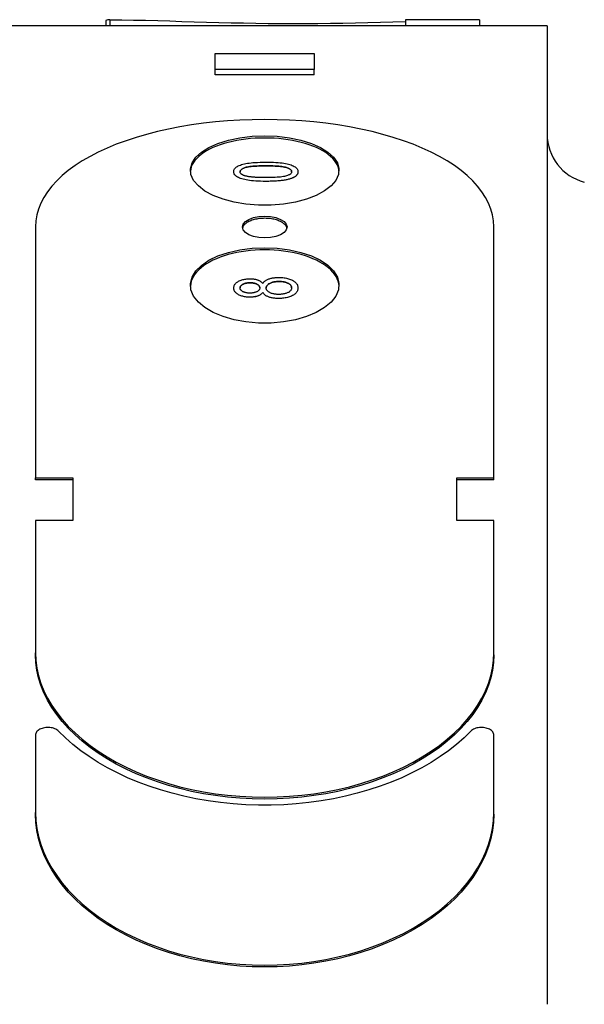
# Model space of a CAD drawing. Header units: millimetres. Extents: x 17 to 3703, y 14 to 406.
# Tile 10 of 11: x 416 to 439, y 253 to 293. Entities that reach past the tile are written whole.
import ezdxf

# ---------------------------------------------------------------- set-up
doc = ezdxf.new("R2010")
doc.units = ezdxf.units.MM
doc.layers.add('DETAIL', color=2, linetype='Continuous')

msp = doc.modelspace()

# ---------------------------------------------------------------- linework, layer by layer
at = {"layer": 'DETAIL'}
for p, q in [((419.624, 292.578), (419.624, 292.36)), ((419.78, 292.608), (419.78, 292.36)), ((431.712, 292.608), (431.712, 292.36)), ((434.702, 292.598), (434.702, 292.36)), ((437.431, 292.36), (414.931, 292.36)), ((437.431, 292.36), (437.431, 291.484)), ((437.431, 291.484), (437.431, 287.92)), ((424.031, 291.246), (428.031, 291.246)), ((424.031, 290.604), (424.031, 291.246)), ((428.031, 291.246), (428.031, 290.604)), ((428.031, 290.604), (424.031, 290.604)), ((424.031, 290.378), (424.031, 290.604)), ((428.031, 290.378), (428.031, 290.604)), ((428.031, 290.378), (424.031, 290.378)), ((437.431, 286.778), (437.431, 256.187)), ((424.782, 286.471), (424.782, 286.471)), ((427.374, 286.471), (427.374, 286.471)), ((416.781, 284.24), (416.781, 274.113)), ((435.281, 274.113), (435.281, 284.24)), ((424.782, 281.777), (424.782, 281.777)), ((425.953, 281.602), (425.953, 281.602)), ((427.374, 281.78), (427.374, 281.78)), ((416.781, 274.113), (418.281, 274.113)), ((416.781, 274.031), (416.781, 274.113)), ((418.281, 274.031), (416.781, 274.031)), ((418.281, 274.113), (418.281, 272.398)), ((433.781, 272.398), (433.781, 274.113)), ((433.781, 274.113), (435.281, 274.113)), ((435.281, 274.031), (433.781, 274.031)), ((435.281, 274.031), (435.281, 274.113)), ((418.281, 272.398), (416.781, 272.398)), ((416.781, 272.398), (416.781, 267.043)), ((435.281, 272.398), (433.781, 272.398)), ((435.281, 267.043), (435.281, 272.398)), ((416.781, 266.964), (416.781, 267.043)), ((435.281, 266.964), (435.281, 267.043)), ((416.781, 263.722), (416.781, 260.606)), ((435.281, 260.606), (435.281, 263.722)), ((416.781, 260.53), (416.781, 260.606)), ((435.281, 260.53), (435.281, 260.606)), ((437.431, 254.504), (437.431, 252.861))]:
    msp.add_line(p, q, dxfattribs=at)
at = {"layer": 'DETAIL', "flags": 128}
for points in [[(419.78, 292.608), (420.258, 292.603), (420.74, 292.594), (421.224, 292.583), (421.711, 292.57), (422.2, 292.556), (422.692, 292.541), (423.185, 292.526), (423.681, 292.512), (424.178, 292.498), (424.676, 292.486), (425.175, 292.475), (425.674, 292.466), (426.174, 292.459), (426.674, 292.454), (427.174, 292.452), (427.674, 292.454), (428.177, 292.458), (428.681, 292.465), (429.186, 292.473), (429.691, 292.484), (430.197, 292.497), (430.703, 292.511), (431.208, 292.526), (431.712, 292.541)], [(435.281, 284.24), (435.267, 284.484), (435.227, 284.726), (435.159, 284.966), (435.064, 285.202), (434.944, 285.435), (434.797, 285.663), (434.624, 285.887), (434.426, 286.104), (434.203, 286.316), (433.957, 286.52), (433.687, 286.718), (433.395, 286.907), (433.081, 287.088), (432.746, 287.261), (432.392, 287.424), (432.019, 287.578), (431.629, 287.721), (431.222, 287.855), (430.8, 287.978), (430.364, 288.09), (429.915, 288.191), (429.455, 288.28), (428.984, 288.358), (428.505, 288.425), (428.019, 288.479), (427.527, 288.521), (427.031, 288.552), (426.532, 288.57), (426.031, 288.576), (425.53, 288.57), (425.031, 288.552), (424.534, 288.521), (424.042, 288.479), (423.556, 288.425), (423.077, 288.358), (422.607, 288.28), (422.147, 288.191), (421.698, 288.09), (421.262, 287.978), (420.84, 287.855), (420.433, 287.721), (420.042, 287.578), (419.67, 287.424), (419.315, 287.261), (418.981, 287.088), (418.667, 286.907), (418.375, 286.718), (418.105, 286.52), (417.858, 286.316), (417.636, 286.104), (417.438, 285.887), (417.265, 285.663), (417.118, 285.435), (416.997, 285.202), (416.903, 284.966), (416.835, 284.726), (416.794, 284.484), (416.781, 284.24)], [(426.031, 287.831), (425.838, 287.828), (425.647, 287.82), (425.457, 287.806), (425.269, 287.787), (425.085, 287.762), (424.905, 287.731), (424.729, 287.696), (424.558, 287.655), (424.394, 287.609), (424.236, 287.559), (424.085, 287.504), (423.943, 287.445), (423.809, 287.381), (423.685, 287.314), (423.57, 287.243), (423.465, 287.169), (423.37, 287.091), (423.287, 287.011), (423.215, 286.928), (423.154, 286.844), (423.106, 286.757), (423.069, 286.669), (423.044, 286.58), (423.032, 286.491)], [(426.031, 287.92), (426.538, 287.901), (427.03, 287.842), (427.494, 287.746), (427.915, 287.616), (428.283, 287.454), (428.585, 287.266), (428.814, 287.056), (428.963, 286.83), (429.028, 286.595), (429.007, 286.356), (428.9, 286.123), (428.71, 285.899), (428.444, 285.694), (428.107, 285.512), (427.712, 285.359), (427.268, 285.24), (426.788, 285.158), (426.287, 285.117), (425.777, 285.117), (425.276, 285.158), (424.796, 285.239), (424.352, 285.358), (423.956, 285.511), (423.62, 285.693), (423.353, 285.898), (423.163, 286.121), (423.055, 286.355), (423.033, 286.594), (423.098, 286.829), (423.246, 287.055), (423.475, 287.265), (423.777, 287.454), (424.145, 287.616), (424.567, 287.746), (425.032, 287.842), (425.524, 287.901), (426.031, 287.92)], [(429.029, 286.491), (429.017, 286.58), (428.993, 286.669), (428.956, 286.757), (428.907, 286.844), (428.847, 286.928), (428.775, 287.011), (428.691, 287.091), (428.597, 287.169), (428.492, 287.243), (428.377, 287.314), (428.252, 287.381), (428.118, 287.445), (427.976, 287.504), (427.826, 287.559), (427.668, 287.609), (427.503, 287.655), (427.333, 287.696), (427.157, 287.731), (426.976, 287.762), (426.792, 287.787), (426.604, 287.806), (426.415, 287.82), (426.223, 287.828), (426.031, 287.831)], [(437.431, 287.92), (437.431, 287.894), (437.431, 287.868), (437.431, 287.841), (437.432, 287.815), (437.432, 287.788), (437.432, 287.76), (437.433, 287.732), (437.433, 287.704), (437.434, 287.675), (437.434, 287.645), (437.435, 287.615), (437.435, 287.583), (437.436, 287.551), (437.436, 287.518), (437.436, 287.484), (437.436, 287.449), (437.436, 287.414), (437.436, 287.378), (437.436, 287.344), (437.436, 287.311), (437.435, 287.278), (437.435, 287.246), (437.434, 287.215), (437.434, 287.185)], [(437.432, 287.184), (437.432, 287.167), (437.432, 287.15), (437.431, 287.133), (437.431, 287.116), (437.431, 287.099), (437.431, 287.083), (437.43, 287.066), (437.43, 287.049), (437.43, 287.032), (437.43, 287.015), (437.43, 286.998), (437.43, 286.981), (437.429, 286.964), (437.429, 286.947), (437.429, 286.93), (437.429, 286.913), (437.429, 286.896), (437.429, 286.879), (437.429, 286.862), (437.429, 286.845), (437.429, 286.828), (437.429, 286.811), (437.429, 286.794), (437.429, 286.777)], [(424.782, 286.471), (424.784, 286.502), (424.791, 286.532), (424.802, 286.561), (424.818, 286.588), (424.839, 286.614), (424.864, 286.639), (424.893, 286.662), (424.927, 286.684), (424.964, 286.704), (425.006, 286.723), (425.052, 286.741), (425.101, 286.757), (425.155, 286.772), (425.212, 286.786), (425.273, 286.799), (425.338, 286.81), (425.406, 286.821), (425.479, 286.83), (425.557, 286.838), (425.644, 286.845), (425.74, 286.85), (425.844, 286.854), (425.957, 286.856), (426.079, 286.857)], [(426.079, 286.707), (425.977, 286.707), (425.882, 286.705), (425.792, 286.703), (425.708, 286.7), (425.629, 286.695), (425.557, 286.69), (425.49, 286.684), (425.43, 286.677), (425.375, 286.669), (425.326, 286.66), (425.283, 286.65), (425.246, 286.639), (425.213, 286.627), (425.183, 286.615), (425.155, 286.603), (425.131, 286.59), (425.109, 286.576), (425.091, 286.563), (425.075, 286.548), (425.062, 286.533), (425.052, 286.518), (425.045, 286.502), (425.041, 286.486), (425.039, 286.47)], [(425.039, 286.47), (425.041, 286.486), (425.045, 286.502), (425.052, 286.518), (425.062, 286.533), (425.075, 286.548), (425.091, 286.563), (425.109, 286.577), (425.131, 286.59), (425.155, 286.603), (425.182, 286.615), (425.213, 286.627), (425.245, 286.639), (425.283, 286.65), (425.326, 286.66), (425.375, 286.669), (425.43, 286.677), (425.49, 286.684), (425.557, 286.69), (425.629, 286.695), (425.707, 286.7), (425.792, 286.703), (425.881, 286.705), (425.977, 286.707), (426.079, 286.707)], [(426.079, 286.857), (426.188, 286.856), (426.292, 286.854), (426.39, 286.851), (426.483, 286.846), (426.571, 286.84), (426.653, 286.833), (426.73, 286.824), (426.801, 286.814), (426.868, 286.803), (426.931, 286.79), (426.989, 286.776), (427.044, 286.761), (427.095, 286.744), (427.143, 286.726), (427.186, 286.707), (427.225, 286.686), (427.26, 286.664), (427.29, 286.641), (427.316, 286.616), (427.337, 286.59), (427.353, 286.562), (427.365, 286.533), (427.372, 286.503), (427.374, 286.471)], [(427.118, 286.471), (427.117, 286.488), (427.113, 286.504), (427.106, 286.519), (427.095, 286.534), (427.083, 286.549), (427.067, 286.563), (427.048, 286.577), (427.026, 286.59), (427.002, 286.603), (426.975, 286.615), (426.944, 286.627), (426.911, 286.639), (426.874, 286.65), (426.831, 286.66), (426.782, 286.669), (426.727, 286.677), (426.666, 286.684), (426.6, 286.69), (426.527, 286.695), (426.449, 286.7), (426.365, 286.703), (426.276, 286.705), (426.18, 286.707), (426.079, 286.707)], [(426.079, 286.707), (426.18, 286.707), (426.276, 286.705), (426.365, 286.703), (426.449, 286.7), (426.527, 286.695), (426.6, 286.69), (426.666, 286.684), (426.727, 286.677), (426.782, 286.669), (426.831, 286.66), (426.874, 286.65), (426.911, 286.639), (426.944, 286.627), (426.975, 286.615), (427.002, 286.603), (427.026, 286.59), (427.048, 286.577), (427.067, 286.563), (427.083, 286.549), (427.095, 286.534), (427.106, 286.519), (427.113, 286.504), (427.117, 286.488), (427.118, 286.471)], [(426.079, 286.082), (425.969, 286.083), (425.864, 286.085), (425.765, 286.089), (425.672, 286.093), (425.584, 286.1), (425.501, 286.107), (425.424, 286.116), (425.353, 286.126), (425.286, 286.138), (425.223, 286.151), (425.165, 286.165), (425.11, 286.18), (425.059, 286.197), (425.012, 286.215), (424.969, 286.235), (424.93, 286.255), (424.895, 286.278), (424.865, 286.301), (424.84, 286.326), (424.819, 286.352), (424.803, 286.38), (424.791, 286.409), (424.784, 286.439), (424.782, 286.471)], [(426.079, 286.082), (425.969, 286.083), (425.864, 286.085), (425.765, 286.088), (425.672, 286.093), (425.584, 286.099), (425.501, 286.107), (425.424, 286.116), (425.353, 286.126), (425.286, 286.138), (425.223, 286.151), (425.165, 286.165), (425.11, 286.18), (425.059, 286.197), (425.012, 286.215), (424.969, 286.235), (424.93, 286.255), (424.895, 286.277), (424.865, 286.301), (424.84, 286.326), (424.819, 286.352), (424.803, 286.38), (424.791, 286.409), (424.784, 286.439), (424.782, 286.471)], [(425.221, 286.309), (425.206, 286.314), (425.192, 286.319), (425.179, 286.325), (425.166, 286.33), (425.153, 286.336), (425.142, 286.342), (425.131, 286.347), (425.12, 286.354), (425.11, 286.36), (425.101, 286.366), (425.093, 286.373), (425.085, 286.379), (425.077, 286.386), (425.071, 286.393), (425.065, 286.4), (425.059, 286.407), (425.055, 286.414), (425.051, 286.422), (425.047, 286.429), (425.044, 286.437), (425.042, 286.445), (425.041, 286.453), (425.04, 286.461), (425.039, 286.47)], [(426.079, 286.234), (426.027, 286.234), (425.977, 286.234), (425.929, 286.235), (425.881, 286.236), (425.835, 286.237), (425.791, 286.238), (425.748, 286.24), (425.706, 286.242), (425.665, 286.244), (425.626, 286.247), (425.588, 286.249), (425.552, 286.252), (425.517, 286.256), (425.483, 286.259), (425.451, 286.263), (425.42, 286.267), (425.39, 286.271), (425.362, 286.276), (425.335, 286.281), (425.31, 286.286), (425.285, 286.291), (425.263, 286.297), (425.241, 286.303), (425.221, 286.309)], [(427.118, 286.471), (427.117, 286.455), (427.113, 286.439), (427.106, 286.423), (427.096, 286.408), (427.083, 286.393), (427.067, 286.379), (427.048, 286.365), (427.027, 286.352), (427.003, 286.339), (426.975, 286.326), (426.945, 286.314), (426.912, 286.302), (426.875, 286.291), (426.832, 286.281), (426.783, 286.272), (426.728, 286.264), (426.667, 286.257), (426.601, 286.251), (426.528, 286.246), (426.45, 286.241), (426.366, 286.238), (426.276, 286.236), (426.18, 286.234), (426.079, 286.234)], [(427.113, 286.201), (427.085, 286.191), (427.057, 286.182), (427.027, 286.173), (426.995, 286.165), (426.962, 286.157), (426.928, 286.149), (426.893, 286.142), (426.856, 286.135), (426.818, 286.129), (426.778, 286.123), (426.737, 286.117), (426.695, 286.112), (426.651, 286.107), (426.606, 286.103), (426.559, 286.099), (426.511, 286.096), (426.462, 286.093), (426.411, 286.09), (426.359, 286.088), (426.306, 286.086), (426.251, 286.084), (426.195, 286.083), (426.138, 286.083), (426.079, 286.082)], [(427.113, 286.201), (427.085, 286.191), (427.057, 286.182), (427.027, 286.173), (426.995, 286.165), (426.962, 286.157), (426.928, 286.149), (426.893, 286.142), (426.856, 286.135), (426.818, 286.129), (426.778, 286.123), (426.737, 286.117), (426.695, 286.112), (426.651, 286.107), (426.606, 286.103), (426.559, 286.099), (426.511, 286.096), (426.462, 286.092), (426.411, 286.09), (426.359, 286.087), (426.306, 286.086), (426.251, 286.084), (426.195, 286.083), (426.138, 286.083), (426.079, 286.082)], [(427.374, 286.471), (427.374, 286.457), (427.372, 286.443), (427.37, 286.43), (427.367, 286.416), (427.363, 286.403), (427.358, 286.39), (427.352, 286.377), (427.345, 286.365), (427.337, 286.353), (427.329, 286.341), (427.319, 286.329), (427.309, 286.318), (427.297, 286.307), (427.285, 286.296), (427.272, 286.285), (427.258, 286.275), (427.243, 286.265), (427.227, 286.255), (427.21, 286.245), (427.193, 286.236), (427.174, 286.227), (427.154, 286.218), (427.134, 286.209), (427.113, 286.201)], [(427.374, 286.471), (427.374, 286.457), (427.372, 286.443), (427.37, 286.429), (427.367, 286.416), (427.363, 286.403), (427.358, 286.39), (427.352, 286.377), (427.345, 286.365), (427.337, 286.353), (427.329, 286.341), (427.319, 286.329), (427.309, 286.318), (427.297, 286.306), (427.285, 286.296), (427.272, 286.285), (427.258, 286.275), (427.243, 286.264), (427.227, 286.255), (427.21, 286.245), (427.193, 286.236), (427.174, 286.227), (427.154, 286.218), (427.134, 286.209), (427.113, 286.201)], [(426.031, 284.677), (426.264, 284.662), (426.481, 284.619), (426.667, 284.549), (426.81, 284.459), (426.9, 284.353), (426.931, 284.24), (426.9, 284.126), (426.81, 284.02), (426.667, 283.928), (426.481, 283.858), (426.264, 283.814), (426.031, 283.799), (425.798, 283.814), (425.581, 283.858), (425.395, 283.928), (425.252, 284.019), (425.162, 284.126), (425.131, 284.239), (425.161, 284.353), (425.251, 284.459), (425.394, 284.549), (425.58, 284.619), (425.798, 284.662), (426.031, 284.677)], [(426.031, 284.59), (425.976, 284.589), (425.921, 284.587), (425.866, 284.582), (425.812, 284.577), (425.759, 284.57), (425.707, 284.561), (425.656, 284.55), (425.607, 284.538), (425.559, 284.525), (425.513, 284.51), (425.469, 284.494), (425.427, 284.477), (425.387, 284.458), (425.35, 284.439), (425.315, 284.418), (425.283, 284.396), (425.254, 284.373), (425.227, 284.35), (425.204, 284.326), (425.184, 284.301), (425.167, 284.275), (425.153, 284.249), (425.142, 284.223), (425.135, 284.196)], [(426.926, 284.196), (426.919, 284.223), (426.909, 284.249), (426.895, 284.275), (426.878, 284.301), (426.858, 284.326), (426.834, 284.35), (426.808, 284.373), (426.779, 284.396), (426.747, 284.418), (426.712, 284.439), (426.674, 284.458), (426.635, 284.477), (426.593, 284.494), (426.549, 284.51), (426.502, 284.525), (426.455, 284.538), (426.405, 284.55), (426.354, 284.561), (426.302, 284.57), (426.249, 284.577), (426.195, 284.582), (426.141, 284.587), (426.086, 284.589), (426.031, 284.59)], [(426.031, 283.404), (426.538, 283.382), (427.03, 283.319), (427.494, 283.215), (427.915, 283.073), (428.283, 282.897), (428.585, 282.693), (428.814, 282.465), (428.963, 282.219), (429.028, 281.964), (429.007, 281.706), (428.9, 281.452), (428.71, 281.21), (428.444, 280.988), (428.107, 280.791), (427.712, 280.625), (427.268, 280.497), (426.788, 280.408), (426.287, 280.364), (425.777, 280.364), (425.276, 280.408), (424.796, 280.496), (424.352, 280.624), (423.956, 280.79), (423.62, 280.987), (423.353, 281.209), (423.163, 281.451), (423.055, 281.704), (423.033, 281.963), (423.098, 282.218), (423.246, 282.464), (423.475, 282.692), (423.777, 282.896), (424.145, 283.072), (424.567, 283.215), (425.032, 283.319), (425.524, 283.382), (426.031, 283.404)], [(426.031, 283.317), (425.838, 283.314), (425.646, 283.305), (425.456, 283.289), (425.268, 283.268), (425.083, 283.241), (424.902, 283.208), (424.726, 283.169), (424.555, 283.124), (424.391, 283.075), (424.233, 283.02), (424.082, 282.96), (423.94, 282.895), (423.806, 282.826), (423.681, 282.752), (423.566, 282.675), (423.461, 282.594), (423.367, 282.51), (423.284, 282.422), (423.212, 282.332), (423.152, 282.24), (423.104, 282.146), (423.068, 282.05), (423.044, 281.954), (423.032, 281.856)], [(429.03, 281.856), (429.018, 281.954), (428.994, 282.05), (428.958, 282.146), (428.909, 282.24), (428.849, 282.332), (428.777, 282.422), (428.694, 282.51), (428.6, 282.594), (428.495, 282.675), (428.38, 282.752), (428.256, 282.826), (428.122, 282.895), (427.979, 282.96), (427.829, 283.02), (427.671, 283.075), (427.506, 283.124), (427.335, 283.169), (427.159, 283.208), (426.978, 283.241), (426.794, 283.268), (426.606, 283.289), (426.415, 283.305), (426.223, 283.314), (426.031, 283.317)], [(424.782, 281.777), (424.783, 281.805), (424.787, 281.831), (424.794, 281.857), (424.803, 281.882), (424.815, 281.906), (424.83, 281.929), (424.847, 281.951), (424.867, 281.972), (424.89, 281.993), (424.916, 282.012), (424.944, 282.031), (424.974, 282.048), (425.007, 282.064), (425.041, 282.079), (425.076, 282.093), (425.112, 282.105), (425.15, 282.115), (425.188, 282.125), (425.228, 282.132), (425.269, 282.139), (425.311, 282.144), (425.354, 282.147), (425.398, 282.149), (425.444, 282.15)], [(425.442, 281.988), (425.414, 281.987), (425.387, 281.986), (425.36, 281.984), (425.334, 281.981), (425.309, 281.977), (425.285, 281.973), (425.261, 281.968), (425.238, 281.961), (425.216, 281.954), (425.195, 281.947), (425.174, 281.938), (425.154, 281.928), (425.136, 281.918), (425.119, 281.908), (425.103, 281.897), (425.089, 281.886), (425.077, 281.874), (425.067, 281.862), (425.058, 281.849), (425.05, 281.836), (425.045, 281.823), (425.041, 281.809), (425.038, 281.794), (425.037, 281.78)], [(425.037, 281.78), (425.038, 281.794), (425.041, 281.809), (425.045, 281.823), (425.05, 281.836), (425.058, 281.849), (425.067, 281.862), (425.077, 281.874), (425.089, 281.886), (425.103, 281.897), (425.119, 281.908), (425.136, 281.918), (425.154, 281.929), (425.174, 281.938), (425.195, 281.947), (425.216, 281.954), (425.238, 281.961), (425.261, 281.968), (425.285, 281.973), (425.309, 281.978), (425.334, 281.981), (425.36, 281.984), (425.387, 281.986), (425.414, 281.987), (425.442, 281.988)], [(425.833, 281.781), (425.832, 281.796), (425.83, 281.81), (425.826, 281.824), (425.82, 281.838), (425.813, 281.851), (425.805, 281.864), (425.794, 281.876), (425.783, 281.888), (425.769, 281.899), (425.754, 281.91), (425.738, 281.92), (425.72, 281.93), (425.701, 281.939), (425.681, 281.948), (425.66, 281.955), (425.639, 281.962), (425.616, 281.968), (425.594, 281.973), (425.57, 281.978), (425.546, 281.981), (425.521, 281.984), (425.495, 281.986), (425.469, 281.987), (425.442, 281.988)], [(425.442, 281.988), (425.469, 281.987), (425.495, 281.986), (425.521, 281.984), (425.546, 281.981), (425.57, 281.978), (425.594, 281.973), (425.616, 281.968), (425.639, 281.962), (425.66, 281.955), (425.681, 281.948), (425.701, 281.939), (425.72, 281.93), (425.738, 281.92), (425.754, 281.91), (425.769, 281.899), (425.783, 281.888), (425.794, 281.876), (425.805, 281.864), (425.813, 281.851), (425.82, 281.838), (425.826, 281.824), (425.83, 281.81), (425.832, 281.796), (425.833, 281.781)], [(425.444, 282.15), (425.473, 282.15), (425.501, 282.149), (425.529, 282.147), (425.556, 282.145), (425.583, 282.142), (425.609, 282.138), (425.634, 282.134), (425.659, 282.129), (425.683, 282.124), (425.706, 282.118), (425.729, 282.111), (425.751, 282.103), (425.772, 282.095), (425.793, 282.086), (425.812, 282.077), (425.831, 282.067), (425.849, 282.056), (425.867, 282.044), (425.883, 282.032), (425.899, 282.019), (425.914, 282.005), (425.928, 281.991), (425.941, 281.976), (425.953, 281.96)], [(425.953, 281.96), (425.966, 281.98), (425.981, 281.999), (425.997, 282.017), (426.014, 282.034), (426.032, 282.05), (426.052, 282.065), (426.073, 282.08), (426.096, 282.094), (426.12, 282.107), (426.145, 282.119), (426.171, 282.131), (426.199, 282.141), (426.228, 282.151), (426.258, 282.16), (426.288, 282.168), (426.32, 282.176), (426.352, 282.182), (426.386, 282.188), (426.42, 282.192), (426.455, 282.196), (426.491, 282.199), (426.529, 282.201), (426.567, 282.203), (426.605, 282.203)], [(426.609, 282.041), (426.572, 282.04), (426.536, 282.038), (426.501, 282.036), (426.467, 282.032), (426.434, 282.028), (426.403, 282.022), (426.372, 282.015), (426.343, 282.007), (426.314, 281.998), (426.287, 281.988), (426.261, 281.977), (426.236, 281.965), (426.212, 281.952), (426.191, 281.939), (426.171, 281.925), (426.154, 281.911), (426.139, 281.896), (426.125, 281.88), (426.114, 281.864), (426.105, 281.847), (426.098, 281.83), (426.093, 281.813), (426.09, 281.795), (426.089, 281.776)], [(426.089, 281.776), (426.09, 281.795), (426.093, 281.813), (426.098, 281.83), (426.105, 281.848), (426.114, 281.864), (426.125, 281.88), (426.139, 281.896), (426.154, 281.911), (426.171, 281.925), (426.191, 281.939), (426.212, 281.952), (426.236, 281.965), (426.261, 281.977), (426.287, 281.988), (426.314, 281.998), (426.343, 282.007), (426.372, 282.015), (426.403, 282.022), (426.434, 282.028), (426.467, 282.032), (426.501, 282.036), (426.536, 282.039), (426.572, 282.04), (426.609, 282.041)], [(426.605, 282.203), (426.659, 282.202), (426.711, 282.2), (426.762, 282.196), (426.811, 282.19), (426.859, 282.183), (426.905, 282.174), (426.95, 282.163), (426.993, 282.151), (427.035, 282.138), (427.076, 282.122), (427.115, 282.105), (427.152, 282.087), (427.188, 282.067), (427.22, 282.046), (427.249, 282.024), (427.276, 282.001), (427.299, 281.977), (427.319, 281.952), (427.336, 281.926), (427.349, 281.899), (427.36, 281.87), (427.368, 281.841), (427.373, 281.811), (427.374, 281.78)], [(427.118, 281.781), (427.117, 281.799), (427.114, 281.818), (427.109, 281.835), (427.102, 281.852), (427.093, 281.869), (427.082, 281.884), (427.069, 281.9), (427.054, 281.914), (427.037, 281.929), (427.018, 281.942), (426.997, 281.955), (426.974, 281.968), (426.95, 281.979), (426.924, 281.99), (426.897, 282), (426.87, 282.008), (426.841, 282.016), (426.811, 282.022), (426.78, 282.028), (426.748, 282.032), (426.715, 282.036), (426.681, 282.039), (426.646, 282.04), (426.609, 282.041)], [(426.609, 282.041), (426.646, 282.04), (426.681, 282.039), (426.715, 282.036), (426.748, 282.033), (426.78, 282.028), (426.811, 282.022), (426.841, 282.016), (426.87, 282.008), (426.897, 282), (426.924, 281.99), (426.95, 281.979), (426.974, 281.968), (426.997, 281.955), (427.018, 281.942), (427.037, 281.929), (427.054, 281.915), (427.069, 281.9), (427.082, 281.884), (427.093, 281.869), (427.102, 281.852), (427.109, 281.835), (427.114, 281.818), (427.117, 281.799), (427.118, 281.781)], [(425.436, 281.406), (425.391, 281.407), (425.346, 281.409), (425.303, 281.413), (425.261, 281.418), (425.221, 281.424), (425.181, 281.432), (425.143, 281.441), (425.106, 281.451), (425.07, 281.463), (425.036, 281.477), (425.003, 281.492), (424.971, 281.508), (424.94, 281.525), (424.913, 281.544), (424.888, 281.563), (424.866, 281.583), (424.846, 281.604), (424.829, 281.626), (424.815, 281.649), (424.803, 281.673), (424.794, 281.697), (424.787, 281.723), (424.783, 281.749), (424.782, 281.777)], [(425.436, 281.406), (425.391, 281.407), (425.346, 281.409), (425.303, 281.412), (425.261, 281.417), (425.221, 281.424), (425.181, 281.432), (425.143, 281.441), (425.106, 281.451), (425.07, 281.463), (425.036, 281.477), (425.003, 281.492), (424.971, 281.508), (424.94, 281.525), (424.913, 281.544), (424.888, 281.563), (424.866, 281.583), (424.846, 281.604), (424.829, 281.626), (424.815, 281.649), (424.803, 281.673), (424.794, 281.697), (424.787, 281.723), (424.783, 281.749), (424.782, 281.777)], [(425.425, 281.57), (425.398, 281.571), (425.373, 281.572), (425.348, 281.574), (425.324, 281.577), (425.3, 281.58), (425.277, 281.585), (425.254, 281.59), (425.233, 281.596), (425.211, 281.603), (425.191, 281.611), (425.171, 281.62), (425.152, 281.629), (425.133, 281.639), (425.117, 281.65), (425.102, 281.661), (425.088, 281.672), (425.076, 281.684), (425.066, 281.696), (425.057, 281.709), (425.05, 281.722), (425.044, 281.736), (425.04, 281.75), (425.038, 281.765), (425.037, 281.78)], [(425.833, 281.781), (425.832, 281.765), (425.83, 281.751), (425.826, 281.736), (425.82, 281.722), (425.813, 281.709), (425.804, 281.696), (425.794, 281.684), (425.782, 281.672), (425.769, 281.66), (425.754, 281.649), (425.737, 281.639), (425.719, 281.629), (425.699, 281.619), (425.679, 281.611), (425.658, 281.603), (425.635, 281.596), (425.612, 281.59), (425.588, 281.585), (425.563, 281.58), (425.537, 281.577), (425.51, 281.574), (425.483, 281.572), (425.454, 281.571), (425.425, 281.57)], [(425.953, 281.602), (425.941, 281.585), (425.927, 281.57), (425.913, 281.555), (425.899, 281.541), (425.883, 281.528), (425.866, 281.515), (425.849, 281.503), (425.831, 281.492), (425.812, 281.481), (425.792, 281.472), (425.771, 281.462), (425.75, 281.454), (425.727, 281.446), (425.704, 281.439), (425.681, 281.433), (425.656, 281.428), (425.631, 281.423), (425.606, 281.418), (425.579, 281.415), (425.552, 281.412), (425.524, 281.409), (425.495, 281.408), (425.466, 281.407), (425.436, 281.406)], [(425.953, 281.602), (425.941, 281.585), (425.927, 281.57), (425.913, 281.555), (425.899, 281.541), (425.883, 281.528), (425.866, 281.515), (425.849, 281.503), (425.831, 281.492), (425.812, 281.481), (425.792, 281.471), (425.771, 281.462), (425.75, 281.454), (425.727, 281.446), (425.704, 281.439), (425.681, 281.433), (425.656, 281.427), (425.631, 281.422), (425.606, 281.418), (425.579, 281.414), (425.552, 281.411), (425.524, 281.409), (425.495, 281.407), (425.466, 281.406), (425.436, 281.406)], [(426.596, 281.354), (426.555, 281.354), (426.515, 281.356), (426.477, 281.358), (426.44, 281.361), (426.403, 281.365), (426.368, 281.37), (426.334, 281.376), (426.301, 281.382), (426.269, 281.39), (426.239, 281.398), (426.209, 281.408), (426.181, 281.418), (426.153, 281.429), (426.128, 281.441), (426.104, 281.454), (426.081, 281.467), (426.06, 281.481), (426.04, 281.496), (426.022, 281.512), (426.005, 281.528), (425.99, 281.545), (425.976, 281.563), (425.964, 281.582), (425.953, 281.602)], [(426.596, 281.354), (426.555, 281.354), (426.515, 281.355), (426.477, 281.358), (426.44, 281.361), (426.403, 281.365), (426.368, 281.37), (426.334, 281.376), (426.301, 281.382), (426.269, 281.39), (426.239, 281.398), (426.209, 281.408), (426.181, 281.418), (426.153, 281.429), (426.128, 281.441), (426.104, 281.454), (426.081, 281.467), (426.06, 281.481), (426.04, 281.496), (426.022, 281.512), (426.005, 281.528), (425.99, 281.545), (425.976, 281.563), (425.964, 281.582), (425.953, 281.602)], [(426.598, 281.518), (426.562, 281.518), (426.527, 281.52), (426.493, 281.522), (426.46, 281.526), (426.428, 281.53), (426.397, 281.536), (426.368, 281.543), (426.339, 281.55), (426.311, 281.559), (426.284, 281.569), (426.258, 281.579), (426.234, 281.591), (426.211, 281.603), (426.189, 281.616), (426.17, 281.63), (426.153, 281.644), (426.138, 281.658), (426.125, 281.674), (426.114, 281.689), (426.105, 281.705), (426.098, 281.722), (426.093, 281.74), (426.09, 281.757), (426.089, 281.776)], [(427.374, 281.78), (427.373, 281.749), (427.368, 281.718), (427.36, 281.689), (427.349, 281.661), (427.335, 281.634), (427.318, 281.607), (427.298, 281.582), (427.275, 281.558), (427.249, 281.535), (427.219, 281.513), (427.187, 281.492), (427.151, 281.471), (427.114, 281.453), (427.074, 281.435), (427.033, 281.42), (426.991, 281.406), (426.947, 281.394), (426.901, 281.383), (426.854, 281.374), (426.806, 281.367), (426.755, 281.361), (426.704, 281.357), (426.651, 281.355), (426.596, 281.354)], [(427.374, 281.78), (427.373, 281.748), (427.368, 281.718), (427.36, 281.689), (427.349, 281.661), (427.335, 281.633), (427.318, 281.607), (427.298, 281.582), (427.275, 281.558), (427.249, 281.535), (427.219, 281.513), (427.187, 281.491), (427.151, 281.471), (427.114, 281.453), (427.074, 281.435), (427.033, 281.42), (426.991, 281.406), (426.947, 281.394), (426.901, 281.383), (426.854, 281.374), (426.806, 281.367), (426.755, 281.361), (426.704, 281.357), (426.651, 281.355), (426.596, 281.354)], [(427.118, 281.781), (427.117, 281.763), (427.114, 281.745), (427.109, 281.728), (427.101, 281.71), (427.092, 281.694), (427.08, 281.677), (427.066, 281.661), (427.05, 281.645), (427.032, 281.63), (427.012, 281.615), (426.99, 281.602), (426.967, 281.59), (426.942, 281.578), (426.915, 281.568), (426.887, 281.558), (426.856, 281.55), (426.825, 281.542), (426.793, 281.536), (426.761, 281.53), (426.729, 281.526), (426.697, 281.522), (426.664, 281.52), (426.631, 281.518), (426.598, 281.518)], [(416.781, 267.043), (416.794, 266.736), (416.835, 266.429), (416.903, 266.123), (416.997, 265.818), (417.118, 265.517), (417.265, 265.219), (417.438, 264.925), (417.636, 264.637), (417.858, 264.356), (418.105, 264.081), (418.375, 263.815), (418.667, 263.558), (418.981, 263.311), (419.315, 263.074), (419.67, 262.848), (420.042, 262.635), (420.433, 262.434), (420.84, 262.247), (421.262, 262.074), (421.698, 261.916), (422.147, 261.773), (422.607, 261.646), (423.077, 261.534), (423.556, 261.439), (424.042, 261.361), (424.534, 261.3), (425.031, 261.257), (425.53, 261.231), (426.031, 261.222), (426.532, 261.231), (427.031, 261.257), (427.527, 261.3), (428.019, 261.361), (428.505, 261.439), (428.984, 261.534), (429.455, 261.646), (429.915, 261.773), (430.364, 261.916), (430.8, 262.074), (431.222, 262.247), (431.629, 262.434), (432.019, 262.635), (432.392, 262.848), (432.746, 263.074), (433.081, 263.311), (433.395, 263.558), (433.687, 263.815), (433.957, 264.081), (434.203, 264.356), (434.426, 264.637), (434.624, 264.925), (434.797, 265.219), (434.944, 265.517), (435.064, 265.818), (435.159, 266.123), (435.227, 266.429), (435.267, 266.736), (435.281, 267.043)], [(435.281, 266.964), (435.267, 266.657), (435.227, 266.35), (435.159, 266.044), (435.064, 265.74), (434.944, 265.438), (434.797, 265.141), (434.624, 264.847), (434.426, 264.559), (434.203, 264.278), (433.957, 264.004), (433.687, 263.738), (433.395, 263.481), (433.081, 263.233), (432.746, 262.996), (432.392, 262.771), (432.019, 262.558), (431.629, 262.357), (431.222, 262.171), (430.8, 261.998), (430.364, 261.839), (429.915, 261.696), (429.455, 261.569), (428.984, 261.458), (428.505, 261.363), (428.019, 261.285), (427.527, 261.224), (427.031, 261.18), (426.532, 261.154), (426.031, 261.145), (425.53, 261.154), (425.031, 261.18), (424.534, 261.224), (424.042, 261.285), (423.556, 261.363), (423.077, 261.458), (422.607, 261.569), (422.147, 261.696), (421.698, 261.839), (421.262, 261.998), (420.84, 262.171), (420.433, 262.357), (420.042, 262.558), (419.67, 262.771), (419.315, 262.996), (418.981, 263.233), (418.667, 263.481), (418.375, 263.738), (418.105, 264.004), (417.858, 264.278), (417.636, 264.559), (417.438, 264.847), (417.265, 265.141), (417.118, 265.438), (416.997, 265.74), (416.903, 266.044), (416.835, 266.35), (416.794, 266.657), (416.781, 266.964)], [(417.708, 263.886), (417.677, 263.915), (417.642, 263.94), (417.602, 263.964), (417.559, 263.984), (417.513, 264.002), (417.464, 264.016), (417.412, 264.026), (417.36, 264.034), (417.306, 264.037), (417.252, 264.037), (417.198, 264.033), (417.145, 264.026), (417.094, 264.015), (417.045, 264), (416.999, 263.983), (416.956, 263.962), (416.917, 263.939), (416.882, 263.913), (416.852, 263.884), (416.827, 263.854), (416.807, 263.823), (416.792, 263.79), (416.784, 263.756), (416.781, 263.722)], [(435.281, 263.722), (435.278, 263.756), (435.269, 263.79), (435.255, 263.823), (435.235, 263.854), (435.21, 263.884), (435.179, 263.913), (435.144, 263.939), (435.105, 263.962), (435.062, 263.983), (435.016, 264), (434.967, 264.015), (434.916, 264.026), (434.863, 264.033), (434.81, 264.037), (434.756, 264.037), (434.702, 264.034), (434.649, 264.026), (434.598, 264.016), (434.549, 264.002), (434.502, 263.984), (434.459, 263.964), (434.42, 263.94), (434.384, 263.915), (434.354, 263.886)], [(434.354, 263.886), (434.076, 263.615), (433.776, 263.353), (433.455, 263.1), (433.114, 262.858), (432.752, 262.627), (432.373, 262.408), (431.976, 262.201), (431.562, 262.008), (431.134, 261.829), (430.691, 261.664), (430.236, 261.514), (429.769, 261.38), (429.291, 261.261), (428.805, 261.159), (428.311, 261.073), (427.811, 261.004), (427.306, 260.952), (426.797, 260.918), (426.286, 260.9), (425.775, 260.9), (425.264, 260.918), (424.756, 260.952), (424.251, 261.004), (423.75, 261.073), (423.256, 261.159), (422.77, 261.261), (422.293, 261.38), (421.826, 261.514), (421.37, 261.664), (420.928, 261.829), (420.499, 262.008), (420.086, 262.201), (419.689, 262.408), (419.309, 262.627), (418.948, 262.858), (418.606, 263.1), (418.285, 263.353), (417.985, 263.615), (417.708, 263.886)], [(416.781, 260.606), (416.794, 260.28), (416.835, 259.954), (416.903, 259.63), (416.997, 259.307), (417.118, 258.987), (417.265, 258.671), (417.438, 258.36), (417.636, 258.055), (417.858, 257.757), (418.105, 257.466), (418.375, 257.184), (418.667, 256.912), (418.981, 256.65), (419.315, 256.4), (419.67, 256.161), (420.042, 255.936), (420.433, 255.724), (420.84, 255.526), (421.262, 255.343), (421.698, 255.176), (422.147, 255.025), (422.607, 254.89), (423.077, 254.773), (423.556, 254.672), (424.042, 254.59), (424.534, 254.526), (425.031, 254.479), (425.53, 254.452), (426.031, 254.442), (426.532, 254.452), (427.031, 254.479), (427.527, 254.526), (428.019, 254.59), (428.505, 254.672), (428.984, 254.773), (429.455, 254.89), (429.915, 255.025), (430.364, 255.176), (430.8, 255.343), (431.222, 255.526), (431.629, 255.724), (432.019, 255.936), (432.392, 256.161), (432.746, 256.4), (433.081, 256.65), (433.395, 256.912), (433.687, 257.184), (433.957, 257.466), (434.203, 257.757), (434.426, 258.055), (434.624, 258.36), (434.797, 258.671), (434.944, 258.987), (435.064, 259.307), (435.159, 259.63), (435.227, 259.954), (435.267, 260.28), (435.281, 260.606)], [(435.281, 260.53), (435.267, 260.204), (435.227, 259.879), (435.159, 259.554), (435.064, 259.231), (434.944, 258.912), (434.797, 258.596), (434.624, 258.285), (434.426, 257.98), (434.203, 257.682), (433.957, 257.392), (433.687, 257.11), (433.395, 256.838), (433.081, 256.576), (432.746, 256.326), (432.392, 256.087), (432.019, 255.862), (431.629, 255.65), (431.222, 255.452), (430.8, 255.27), (430.364, 255.102), (429.915, 254.951), (429.455, 254.817), (428.984, 254.699), (428.505, 254.599), (428.019, 254.517), (427.527, 254.452), (427.031, 254.406), (426.532, 254.379), (426.031, 254.369), (425.53, 254.379), (425.031, 254.406), (424.534, 254.452), (424.042, 254.517), (423.556, 254.599), (423.077, 254.699), (422.607, 254.817), (422.147, 254.951), (421.698, 255.102), (421.262, 255.27), (420.84, 255.452), (420.433, 255.65), (420.042, 255.862), (419.67, 256.087), (419.315, 256.326), (418.981, 256.576), (418.667, 256.838), (418.375, 257.11), (418.105, 257.392), (417.858, 257.682), (417.636, 257.98), (417.438, 258.285), (417.265, 258.596), (417.118, 258.912), (416.997, 259.231), (416.903, 259.554), (416.835, 259.879), (416.794, 260.204), (416.781, 260.53)], [(437.429, 256.186), (437.429, 256.161), (437.429, 256.137), (437.429, 256.112), (437.429, 256.087), (437.429, 256.062), (437.429, 256.038), (437.429, 256.013), (437.429, 255.988), (437.429, 255.964), (437.429, 255.939), (437.429, 255.914), (437.43, 255.89), (437.43, 255.865), (437.43, 255.84), (437.43, 255.816), (437.43, 255.791), (437.43, 255.766), (437.431, 255.742), (437.431, 255.717), (437.431, 255.692), (437.431, 255.668), (437.432, 255.643), (437.432, 255.618), (437.432, 255.594)], [(437.434, 255.594), (437.434, 255.544), (437.435, 255.496), (437.435, 255.449), (437.436, 255.404), (437.436, 255.359), (437.436, 255.314), (437.436, 255.27), (437.436, 255.225), (437.436, 255.179), (437.436, 255.132), (437.436, 255.084), (437.435, 255.035), (437.435, 254.986), (437.435, 254.938), (437.434, 254.892), (437.434, 254.847), (437.433, 254.802), (437.433, 254.758), (437.432, 254.715), (437.432, 254.672), (437.431, 254.63), (437.431, 254.588), (437.431, 254.546), (437.431, 254.504)]]:
    msp.add_lwpolyline(points, dxfattribs=at)
at = {"layer": 'DETAIL'}
msp.add_arc((439.431, 287.991), 2, 180, 255.5176, dxfattribs=at)
for centre, major_axis, ratio, start_param, end_param in [((421.67, 282.86), (-1.975, 9.737), 0.259545, 6.249605, 6.311314), ((361.572, 282.86), (119.217, 5.617), 0.066845, 0.907268, 0.938648)]:
    msp.add_ellipse(centre, major_axis=major_axis, ratio=ratio, start_param=start_param, end_param=end_param, dxfattribs=at)

doc.saveas('drawing.dxf')
